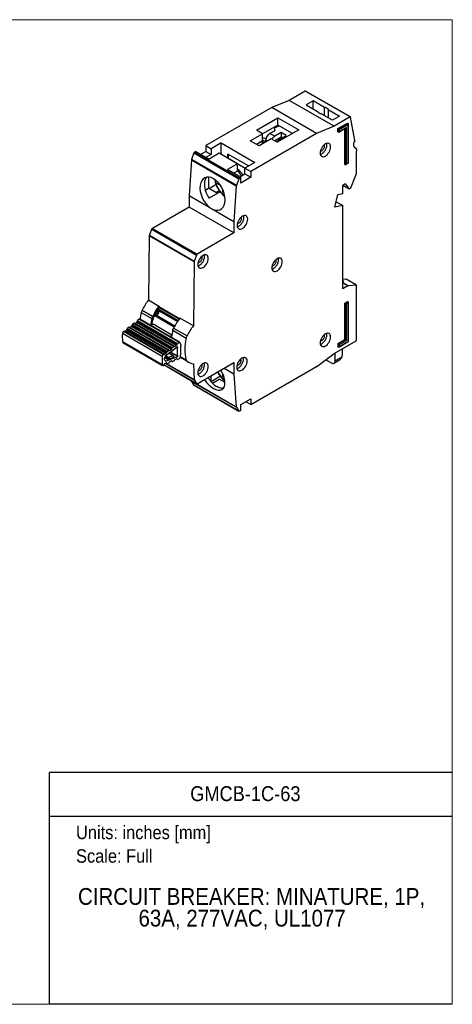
# Model space of a CAD drawing. Header units: inches. Extents: x 0 to 17, y 0 to 11.
# Tile 3 of 3: x 12.2 to 17, y 0 to 11. Entities that reach past the tile are written whole.
import ezdxf
from ezdxf.enums import TextEntityAlignment as Align

# ---------------------------------------------------------------- set-up
doc = ezdxf.new("R2010")
doc.units = ezdxf.units.IN
doc.header["$MEASUREMENT"] = 0
doc.linetypes.add('SLD-Solid', pattern=[0])
doc.layers.add('SLD-DEFPOINTS', color=7, linetype='Continuous')
doc.layers.add('TEXT', color=140, linetype='SLD-Solid', lineweight=25)
doc.styles.add('SLDTEXTSTYLE0', font='GOTHIC.TTF', dxfattribs={"width": 0.913})

# ---------------------------------------------------------------- blocks, each defined once
blk = doc.blocks.new('Block2')
at = {"color": 7, "linetype": 'SLD-Solid', "lineweight": 18}
for p, q in [((17, 11), (0, 11)), ((17, 0), (17, 11)), ((17, 0), (0, 0))]:
    blk.add_line(p, q, dxfattribs=at)
blk = doc.blocks.new('SW_NOTE_0')
at = {"layer": 'TEXT', "color": 0, "insert": (0, 0.192), "char_height": 0.15, "attachment_point": 1, "style": 'SLDTEXTSTYLE0'}
blk.add_mtext('Units: inches [mm]', dxfattribs=at)
blk = doc.blocks.new('SW_NOTE_0_1')
at = {"layer": 'TEXT', "color": 0, "insert": (0, 0.192), "char_height": 0.15, "attachment_point": 1, "style": 'SLDTEXTSTYLE0'}
blk.add_mtext('Scale: Full', dxfattribs=at)
blk = doc.blocks.new('Block1')
at = {"color": 140, "linetype": 'SLD-Solid', "lineweight": 18}
blk.add_line((17, 0), (17, 2.589), dxfattribs=at)
at = {"layer": 'TEXT'}
for p, q in [((17, 2.589), (12.5, 2.589)), ((12.5, 0), (12.5, 2.589)), ((12.5, 2.102), (17, 2.102)), ((17, 0), (12.5, 0))]:
    blk.add_line(p, q, dxfattribs=at)
for name, p in [('SW_NOTE_0', (12.795, 1.803)), ('SW_NOTE_0_1', (12.795, 1.54))]:
    blk.add_blockref(name, p, dxfattribs=at)
at = {"layer": 'TEXT', "color": 140, "style": 'SLDTEXTSTYLE0', "width": 0.913}
for tag, height, p in [('AUTOATTR0', 0.167, (14.071, 2.22)), ('AUTOATTR1_0', 0.188, (12.817, 1.055)), ('AUTOATTR1_1', 0.188, (13.493, 0.813))]:
    blk.add_attdef(tag, text='', height=height, dxfattribs=at).set_placement(p, align=Align.BOTTOM_LEFT)

msp = doc.modelspace()

# ---------------------------------------------------------------- linework, layer by layer
for p, q in [((15.357, 10.202), (15.178, 10.099)), ((15.858, 9.913), (15.357, 10.202)), ((15.862, 9.913), (15.361, 10.203)), ((14.983, 10.019), (14.245, 9.593)), ((15.178, 10.099), (14.983, 10.019)), ((15.484, 9.729), (14.983, 10.019)), ((15.679, 9.81), (15.178, 10.099)), ((15.445, 10.093), (15.367, 10.048)), ((15.367, 10.048), (15.493, 9.975)), ((15.571, 10.02), (15.445, 10.093)), ((15.445, 10.003), (15.445, 10.093)), ((15.571, 9.93), (15.571, 10.02)), ((14.811, 9.765), (15.05, 9.903)), ((15.05, 9.903), (15.284, 9.768)), ((15.05, 9.823), (15.05, 9.903)), ((15.662, 9.877), (15.536, 9.95)), ((15.614, 9.995), (15.74, 9.922)), ((15.614, 9.995), (15.614, 9.905)), ((15.74, 9.922), (15.662, 9.877)), ((15.858, 9.913), (15.679, 9.81)), ((15.91, 9.65), (15.864, 9.911)), ((15.05, 9.823), (14.879, 9.724)), ((15.014, 9.792), (15.064, 9.815)), ((15.02, 9.763), (15.014, 9.792)), ((15.014, 9.792), (15.014, 9.76)), ((15.214, 9.728), (15.05, 9.823)), ((15.679, 9.81), (15.484, 9.729)), ((15.721, 9.783), (15.829, 9.845)), ((15.726, 9.779), (15.835, 9.842)), ((15.738, 9.773), (15.835, 9.829)), ((15.816, 9.795), (15.738, 9.75)), ((15.816, 9.387), (15.816, 9.795)), ((15.829, 9.845), (15.835, 9.842)), ((15.835, 9.829), (15.835, 9.398)), ((15.837, 9.397), (15.837, 9.837)), ((14.742, 9.647), (14.879, 9.725)), ((15.484, 9.729), (14.747, 9.304)), ((14.879, 9.725), (14.811, 9.765)), ((14.879, 9.645), (14.879, 9.725)), ((14.957, 9.727), (15.02, 9.763)), ((15.016, 9.697), (14.957, 9.727)), ((15.089, 9.739), (15.016, 9.697)), ((15.016, 9.649), (15.089, 9.691)), ((15.284, 9.768), (15.044, 9.63)), ((15.071, 9.665), (15.145, 9.707)), ((15.145, 9.707), (15.089, 9.739)), ((15.089, 9.739), (15.089, 9.691)), ((15.089, 9.691), (15.103, 9.683)), ((15.721, 9.747), (15.721, 9.783)), ((15.721, 9.783), (15.726, 9.779)), ((15.726, 9.744), (15.721, 9.747)), ((15.726, 9.744), (15.726, 9.779)), ((15.732, 9.745), (15.81, 9.79)), ((15.738, 9.75), (15.738, 9.773)), ((15.799, 9.384), (15.799, 9.783)), ((15.804, 9.381), (15.804, 9.786)), ((14.245, 9.593), (14.304, 9.559)), ((14.245, 9.593), (14.245, 9.529)), ((14.415, 9.623), (14.304, 9.559)), ((14.415, 9.623), (14.792, 9.406)), ((14.415, 9.495), (14.415, 9.623)), ((14.84, 9.59), (14.742, 9.647)), ((14.879, 9.645), (14.812, 9.607)), ((14.851, 9.629), (14.812, 9.607)), ((14.976, 9.669), (14.84, 9.59)), ((14.868, 9.639), (14.879, 9.632)), ((14.885, 9.65), (14.879, 9.648)), ((14.879, 9.613), (14.879, 9.632)), ((14.885, 9.616), (14.885, 9.65)), ((14.915, 9.634), (14.885, 9.65)), ((14.915, 9.634), (14.915, 9.655)), ((14.934, 9.645), (14.915, 9.655)), ((15.044, 9.63), (14.976, 9.669)), ((15.016, 9.649), (15.014, 9.648)), ((15.016, 9.649), (15.042, 9.635)), ((15.087, 9.655), (15.071, 9.665)), ((15.924, 9.563), (15.909, 9.572)), ((15.909, 9.572), (15.923, 9.563)), ((14.112, 9.511), (14.086, 9.438)), ((14.112, 9.511), (14.613, 9.222)), ((14.134, 9.529), (14.12, 9.52)), ((14.621, 9.231), (14.12, 9.52)), ((14.134, 9.529), (14.283, 9.443)), ((14.19, 9.496), (14.245, 9.529)), ((14.245, 9.529), (14.304, 9.495)), ((14.304, 9.495), (14.248, 9.463)), ((14.394, 9.507), (14.283, 9.443)), ((14.304, 9.559), (14.304, 9.495)), ((14.598, 9.39), (14.394, 9.507)), ((14.721, 9.366), (14.493, 9.498)), ((14.493, 9.45), (14.493, 9.498)), ((15.925, 9.561), (15.929, 9.542)), ((15.93, 9.283), (15.93, 9.531)), ((14.085, 9.434), (14.059, 9.035)), ((14.085, 9.434), (14.586, 9.145)), ((14.587, 9.149), (14.086, 9.438)), ((14.598, 9.39), (14.486, 9.325)), ((14.494, 9.45), (14.493, 9.45)), ((14.494, 9.453), (14.494, 9.45)), ((14.494, 9.453), (14.684, 9.343)), ((14.598, 9.309), (14.598, 9.39)), ((14.792, 9.406), (14.681, 9.341)), ((14.721, 9.365), (14.721, 9.366)), ((15.799, 9.384), (15.804, 9.381)), ((15.81, 9.381), (15.837, 9.397)), ((15.835, 9.398), (15.816, 9.387)), ((14.275, 9.241), (14.275, 9.116)), ((14.635, 9.239), (14.486, 9.325)), ((14.598, 9.309), (14.556, 9.285)), ((14.625, 9.245), (14.681, 9.277)), ((14.681, 9.341), (14.747, 9.304)), ((14.681, 9.277), (14.681, 9.341)), ((14.681, 9.277), (14.747, 9.239)), ((14.747, 9.304), (14.747, 9.239)), ((15.865, 9.12), (15.929, 9.282)), ((14.36, 9.158), (14.282, 9.112)), ((14.359, 9.179), (14.348, 9.211)), ((14.359, 9.179), (14.405, 9.152)), ((14.586, 9.145), (14.56, 8.746)), ((14.613, 9.222), (14.587, 9.149)), ((14.621, 9.231), (14.635, 9.239)), ((14.635, 9.175), (14.635, 9.239)), ((14.747, 9.239), (14.635, 9.175)), ((15.804, 9.165), (15.777, 9.149)), ((15.777, 9.15), (15.848, 9.109)), ((15.777, 9.059), (15.777, 9.149)), ((15.778, 9.15), (15.847, 9.11)), ((15.804, 9.165), (15.847, 9.11)), ((14.059, 9.035), (14.29, 8.902)), ((14.059, 9.035), (14.059, 8.907)), ((14.239, 9.096), (14.275, 9.116)), ((14.357, 9.069), (14.275, 9.116)), ((14.406, 9.077), (14.283, 9.006)), ((14.357, 9.069), (14.395, 9.091)), ((14.431, 9.108), (14.431, 9.075)), ((14.431, 9.075), (14.44, 9.086)), ((14.448, 9.065), (14.431, 9.075)), ((15.687, 8.906), (15.721, 9.048)), ((15.721, 9.048), (15.777, 9.059)), ((15.86, 9.114), (15.852, 9.109)), ((15.777, 8.924), (15.687, 8.906)), ((15.702, 8.967), (15.777, 8.924)), ((15.777, 7.992), (15.777, 8.924)), ((14.059, 8.907), (13.648, 8.669)), ((14.56, 8.617), (14.059, 8.907)), ((14.329, 8.879), (14.56, 8.746)), ((14.56, 8.746), (14.56, 8.617)), ((13.614, 8.584), (13.605, 7.869)), ((14.115, 8.295), (13.614, 8.584)), ((13.615, 8.589), (13.641, 8.66)), ((14.116, 8.3), (13.615, 8.589)), ((13.641, 8.66), (14.142, 8.371)), ((13.648, 8.669), (14.149, 8.38)), ((14.56, 8.617), (14.149, 8.38)), ((14.142, 8.371), (14.116, 8.3)), ((14.115, 8.295), (14.106, 7.58)), ((15.814, 8.101), (15.777, 8.097)), ((15.777, 8.087), (15.788, 8.079)), ((15.777, 8.078), (15.788, 8.079)), ((15.777, 8.06), (15.836, 8.026)), ((15.834, 8.025), (15.777, 8.059)), ((15.928, 8.035), (15.814, 8.101)), ((15.929, 8.035), (15.815, 8.101)), ((15.928, 8.035), (15.836, 8.026)), ((15.93, 7.421), (15.93, 8.033)), ((15.834, 8.025), (15.777, 7.992)), ((13.605, 7.869), (13.722, 7.801)), ((15.799, 7.834), (15.829, 7.852)), ((15.799, 7.426), (15.799, 7.834)), ((15.799, 7.834), (15.804, 7.831)), ((15.804, 7.831), (15.835, 7.849)), ((15.804, 7.423), (15.804, 7.831)), ((15.816, 7.825), (15.835, 7.836)), ((15.816, 7.416), (15.816, 7.825)), ((15.829, 7.852), (15.835, 7.849)), ((15.835, 7.836), (15.835, 7.405)), ((15.837, 7.404), (15.837, 7.844)), ((13.524, 7.729), (13.641, 7.661)), ((13.535, 7.756), (13.651, 7.689)), ((13.687, 7.699), (13.674, 7.706)), ((13.898, 7.577), (13.674, 7.706)), ((13.7, 7.753), (13.712, 7.743)), ((13.703, 7.758), (13.929, 7.627)), ((13.711, 7.769), (13.937, 7.638)), ((13.722, 7.794), (13.722, 7.801)), ((13.722, 7.794), (13.952, 7.661)), ((13.722, 7.794), (13.952, 7.661)), ((13.722, 7.794), (13.722, 7.794)), ((13.722, 7.794), (13.722, 7.785)), ((13.948, 7.655), (13.722, 7.785)), ((13.441, 7.607), (13.426, 7.595)), ((13.426, 7.595), (13.871, 7.338)), ((13.441, 7.607), (13.887, 7.35)), ((13.892, 7.351), (13.446, 7.608)), ((13.456, 7.606), (13.472, 7.618)), ((13.902, 7.348), (13.456, 7.606)), ((13.918, 7.361), (13.472, 7.618)), ((13.476, 7.624), (13.479, 7.633)), ((13.922, 7.367), (13.476, 7.624)), ((13.479, 7.633), (13.924, 7.376)), ((13.501, 7.653), (13.483, 7.639)), ((13.483, 7.639), (13.929, 7.382)), ((13.501, 7.653), (13.946, 7.396)), ((13.953, 7.397), (13.508, 7.654)), ((13.629, 7.584), (13.658, 7.601)), ((13.658, 7.601), (13.866, 7.481)), ((13.891, 7.565), (13.668, 7.694)), ((13.899, 7.577), (13.687, 7.699)), ((14.106, 7.58), (13.956, 7.666)), ((13.758, 7.239), (13.313, 7.496)), ((13.326, 7.518), (13.324, 7.517)), ((13.77, 7.26), (13.324, 7.517)), ((13.772, 7.261), (13.326, 7.518)), ((13.776, 7.262), (13.331, 7.519)), ((13.341, 7.517), (13.357, 7.529)), ((13.341, 7.517), (13.786, 7.26)), ((13.357, 7.529), (13.802, 7.272)), ((13.361, 7.535), (13.364, 7.544)), ((13.361, 7.535), (13.806, 7.278)), ((13.364, 7.544), (13.809, 7.287)), ((13.384, 7.563), (13.368, 7.551)), ((13.813, 7.293), (13.368, 7.551)), ((13.829, 7.306), (13.384, 7.563)), ((13.834, 7.307), (13.389, 7.564)), ((13.398, 7.561), (13.414, 7.573)), ((13.844, 7.304), (13.398, 7.561)), ((13.86, 7.316), (13.414, 7.573)), ((13.419, 7.58), (13.421, 7.589)), ((13.864, 7.322), (13.419, 7.58)), ((13.421, 7.589), (13.867, 7.332)), ((14.025, 7.439), (13.875, 7.526)), ((13.885, 7.554), (14.036, 7.467)), ((13.314, 7.403), (13.759, 7.146)), ((13.318, 7.395), (13.763, 7.138)), ((13.846, 7.459), (13.864, 7.47)), ((13.924, 7.376), (13.922, 7.367)), ((13.929, 7.382), (13.946, 7.396)), ((13.955, 7.394), (13.965, 7.363)), ((15.68, 7.27), (15.924, 7.412)), ((15.721, 7.381), (15.799, 7.426)), ((15.721, 7.381), (15.721, 7.346)), ((15.721, 7.381), (15.726, 7.378)), ((15.726, 7.378), (15.804, 7.423)), ((15.726, 7.378), (15.726, 7.343)), ((15.732, 7.343), (15.837, 7.404)), ((15.738, 7.371), (15.816, 7.416)), ((15.835, 7.405), (15.738, 7.349)), ((15.738, 7.349), (15.738, 7.371)), ((15.799, 7.426), (15.804, 7.423)), ((13.77, 7.26), (13.772, 7.261)), ((13.781, 7.259), (13.777, 7.262)), ((13.802, 7.272), (13.786, 7.26)), ((13.794, 7.246), (13.929, 7.35)), ((13.809, 7.287), (13.806, 7.278)), ((13.813, 7.293), (13.829, 7.306)), ((13.832, 7.274), (13.88, 7.247)), ((13.839, 7.303), (13.834, 7.306)), ((13.883, 7.247), (13.834, 7.275)), ((13.836, 7.275), (13.885, 7.313)), ((13.86, 7.316), (13.844, 7.304)), ((13.931, 7.238), (13.849, 7.286)), ((13.867, 7.332), (13.864, 7.322)), ((13.871, 7.338), (13.887, 7.35)), ((13.887, 7.317), (13.887, 7.318)), ((13.897, 7.348), (13.892, 7.351)), ((13.918, 7.361), (13.902, 7.348)), ((13.958, 7.226), (13.966, 7.268)), ((15.485, 7.126), (15.679, 7.27)), ((15.679, 7.27), (15.68, 7.27)), ((15.69, 7.19), (15.689, 7.276)), ((15.726, 7.343), (15.721, 7.346)), ((15.773, 7.254), (15.772, 7.324)), ((13.778, 7.144), (13.783, 7.153)), ((13.817, 7.204), (13.786, 7.221)), ((13.788, 7.158), (13.804, 7.165)), ((13.791, 7.19), (13.794, 7.188)), ((13.793, 7.239), (13.825, 7.22)), ((13.83, 7.226), (13.794, 7.246)), ((13.794, 7.161), (14.116, 6.975)), ((13.931, 7.238), (13.795, 7.181)), ((13.797, 7.162), (14.115, 6.979)), ((13.8, 7.164), (13.812, 7.157)), ((13.811, 7.158), (13.801, 7.164)), ((13.808, 7.164), (13.805, 7.165)), ((13.808, 7.164), (13.811, 7.158)), ((13.831, 7.164), (13.815, 7.157)), ((13.825, 7.22), (13.817, 7.204)), ((13.88, 7.247), (13.83, 7.226)), ((13.888, 7.226), (13.835, 7.203)), ((13.835, 7.203), (13.839, 7.211)), ((13.836, 7.169), (13.84, 7.177)), ((13.839, 7.211), (13.885, 7.231)), ((13.846, 7.183), (13.862, 7.189)), ((13.858, 7.188), (13.87, 7.181)), ((13.869, 7.182), (13.859, 7.188)), ((13.863, 7.19), (13.866, 7.188)), ((13.866, 7.188), (13.869, 7.182)), ((13.889, 7.188), (13.873, 7.181)), ((13.885, 7.231), (13.888, 7.226)), ((13.892, 7.232), (13.887, 7.243)), ((13.894, 7.193), (13.899, 7.202)), ((13.904, 7.207), (13.92, 7.214)), ((13.916, 7.212), (13.928, 7.206)), ((13.927, 7.207), (13.917, 7.213)), ((13.921, 7.214), (13.924, 7.213)), ((13.924, 7.213), (13.927, 7.207)), ((13.931, 7.206), (13.949, 7.213)), ((13.958, 7.228), (14.054, 7.173)), ((14.036, 7.185), (13.959, 7.23)), ((13.96, 7.238), (14.025, 7.201)), ((14.107, 7.154), (14.115, 6.979)), ((14.149, 6.933), (14.56, 7.171)), ((14.56, 7.171), (14.56, 7.042)), ((15.586, 7.201), (15.649, 7.165)), ((15.678, 7.162), (15.74, 7.198)), ((15.69, 7.19), (15.767, 7.235)), ((15.767, 7.235), (15.773, 7.254)), ((13.773, 7.139), (13.771, 7.138)), ((13.778, 7.144), (14.143, 6.933)), ((14.142, 6.934), (13.778, 7.144)), ((14.432, 7.049), (14.432, 7.016)), ((14.449, 7.106), (14.56, 7.042)), ((14.56, 7.042), (14.586, 6.673)), ((14.747, 6.7), (15.484, 7.125)), ((14.085, 6.967), (14.085, 6.963)), ((14.586, 6.673), (14.085, 6.963)), ((14.086, 6.959), (14.587, 6.67)), ((14.086, 6.959), (14.112, 6.917)), ((14.116, 6.975), (14.142, 6.934)), ((14.272, 7.001), (14.304, 7.02)), ((14.304, 6.956), (14.304, 7.02)), ((14.408, 7.016), (14.304, 6.955)), ((14.319, 6.94), (14.394, 6.983)), ((14.46, 6.946), (14.394, 6.983)), ((14.432, 7.016), (14.441, 7.028)), ((14.449, 7.007), (14.432, 7.016)), ((14.613, 6.628), (14.112, 6.917)), ((14.114, 6.916), (14.616, 6.626)), ((14.635, 6.7), (14.747, 6.764)), ((14.747, 6.7), (14.691, 6.732)), ((14.747, 6.764), (14.747, 6.7)), ((14.587, 6.67), (14.613, 6.628)), ((14.635, 6.635), (14.621, 6.627)), ((14.635, 6.635), (14.635, 6.7))]:
    msp.add_line(p, q)
at = {"flags": 128}
for points in [[(15.64, 9.578), (15.639, 9.591), (15.636, 9.602), (15.63, 9.61), (15.623, 9.616), (15.614, 9.62), (15.604, 9.62), (15.593, 9.617), (15.582, 9.612), (15.57, 9.604), (15.559, 9.594), (15.549, 9.582), (15.54, 9.569), (15.533, 9.554), (15.528, 9.539), (15.524, 9.525), (15.523, 9.511), (15.524, 9.498), (15.528, 9.488), (15.533, 9.479), (15.54, 9.473), (15.549, 9.47), (15.559, 9.469), (15.57, 9.472), (15.582, 9.477), (15.593, 9.485), (15.604, 9.495), (15.614, 9.507), (15.623, 9.521), (15.63, 9.535), (15.636, 9.55), (15.639, 9.565), (15.64, 9.578)], [(15.923, 9.563), (15.915, 9.567), (15.908, 9.573), (15.903, 9.581), (15.9, 9.591), (15.899, 9.603), (15.9, 9.616), (15.904, 9.63), (15.909, 9.644)], [(14.252, 9.239), (14.248, 9.234), (14.239, 9.219), (14.234, 9.203), (14.23, 9.185), (14.229, 9.164), (14.23, 9.143), (14.233, 9.12), (14.239, 9.097), (14.247, 9.073), (14.257, 9.05), (14.269, 9.027), (14.283, 9.006)], [(14.713, 8.77), (14.712, 8.782), (14.709, 8.793), (14.703, 8.802), (14.696, 8.808), (14.687, 8.811), (14.677, 8.812), (14.666, 8.809), (14.655, 8.804), (14.643, 8.796), (14.632, 8.786), (14.622, 8.774), (14.613, 8.76), (14.606, 8.746), (14.601, 8.731), (14.597, 8.716), (14.596, 8.702), (14.597, 8.69), (14.601, 8.679), (14.606, 8.671), (14.613, 8.665), (14.622, 8.661), (14.632, 8.661), (14.643, 8.663), (14.655, 8.669), (14.666, 8.677), (14.677, 8.687), (14.687, 8.699), (14.696, 8.712), (14.703, 8.727), (14.709, 8.742), (14.712, 8.756), (14.713, 8.77)], [(14.273, 8.333), (14.272, 8.345), (14.269, 8.356), (14.263, 8.365), (14.256, 8.371), (14.247, 8.374), (14.237, 8.374), (14.226, 8.372), (14.215, 8.367), (14.203, 8.359), (14.192, 8.349), (14.182, 8.336), (14.173, 8.323), (14.166, 8.309), (14.161, 8.294), (14.157, 8.279), (14.156, 8.265), (14.157, 8.253), (14.161, 8.242), (14.166, 8.233), (14.173, 8.227), (14.182, 8.224), (14.192, 8.224), (14.203, 8.226), (14.215, 8.232), (14.226, 8.239), (14.237, 8.25), (14.247, 8.262), (14.256, 8.275), (14.263, 8.29), (14.269, 8.304), (14.272, 8.319), (14.273, 8.333)], [(15.1, 8.296), (15.099, 8.308), (15.096, 8.319), (15.09, 8.328), (15.083, 8.334), (15.074, 8.337), (15.064, 8.337), (15.053, 8.335), (15.042, 8.33), (15.03, 8.322), (15.019, 8.311), (15.009, 8.299), (15, 8.286), (14.993, 8.271), (14.988, 8.257), (14.984, 8.242), (14.983, 8.228), (14.984, 8.216), (14.988, 8.205), (14.993, 8.196), (15, 8.19), (15.009, 8.187), (15.019, 8.187), (15.03, 8.189), (15.042, 8.195), (15.053, 8.202), (15.064, 8.213), (15.074, 8.225), (15.083, 8.238), (15.09, 8.253), (15.096, 8.267), (15.099, 8.282), (15.1, 8.296)], [(13.687, 7.699), (13.693, 7.698), (13.7, 7.7), (13.707, 7.705), (13.714, 7.713), (13.719, 7.721), (13.722, 7.731), (13.722, 7.739), (13.72, 7.746), (13.718, 7.749)], [(15.64, 7.457), (15.639, 7.469), (15.636, 7.48), (15.63, 7.488), (15.623, 7.495), (15.614, 7.498), (15.604, 7.498), (15.593, 7.496), (15.582, 7.49), (15.57, 7.483), (15.559, 7.472), (15.549, 7.46), (15.54, 7.447), (15.533, 7.432), (15.528, 7.418), (15.524, 7.403), (15.523, 7.389), (15.524, 7.377), (15.528, 7.366), (15.533, 7.357), (15.54, 7.351), (15.549, 7.348), (15.559, 7.348), (15.57, 7.35), (15.582, 7.355), (15.593, 7.363), (15.604, 7.373), (15.614, 7.386), (15.623, 7.399), (15.63, 7.413), (15.636, 7.428), (15.639, 7.443), (15.64, 7.457)], [(13.955, 7.394), (13.955, 7.396), (13.954, 7.397), (13.953, 7.397), (13.952, 7.398), (13.95, 7.398), (13.949, 7.397), (13.948, 7.397), (13.946, 7.396)], [(13.794, 7.188), (13.79, 7.191), (13.787, 7.195), (13.785, 7.201), (13.784, 7.207), (13.785, 7.214), (13.786, 7.222), (13.789, 7.23), (13.793, 7.237)], [(14.273, 7.124), (14.272, 7.137), (14.269, 7.147), (14.263, 7.156), (14.256, 7.162), (14.247, 7.165), (14.237, 7.166), (14.226, 7.163), (14.215, 7.158), (14.203, 7.15), (14.192, 7.14), (14.182, 7.128), (14.173, 7.114), (14.166, 7.1), (14.161, 7.085), (14.157, 7.07), (14.156, 7.057), (14.157, 7.044), (14.161, 7.033), (14.166, 7.025), (14.173, 7.019), (14.182, 7.015), (14.192, 7.015), (14.203, 7.018), (14.215, 7.023), (14.226, 7.031), (14.237, 7.041), (14.247, 7.053), (14.256, 7.066), (14.263, 7.081), (14.269, 7.096), (14.272, 7.11), (14.273, 7.124)], [(14.708, 7.185), (14.706, 7.198), (14.703, 7.208), (14.698, 7.217), (14.69, 7.223), (14.682, 7.226), (14.671, 7.227), (14.661, 7.224), (14.649, 7.219), (14.638, 7.211), (14.627, 7.201), (14.617, 7.189), (14.608, 7.175), (14.601, 7.161), (14.595, 7.146), (14.592, 7.131), (14.591, 7.118), (14.592, 7.105), (14.595, 7.094), (14.601, 7.086), (14.608, 7.08), (14.617, 7.076), (14.627, 7.076), (14.638, 7.079), (14.649, 7.084), (14.661, 7.092), (14.671, 7.102), (14.682, 7.114), (14.69, 7.127), (14.698, 7.142), (14.703, 7.157), (14.706, 7.171), (14.708, 7.185)], [(15.649, 7.165), (15.657, 7.161), (15.665, 7.159), (15.672, 7.16), (15.678, 7.162), (15.684, 7.167), (15.687, 7.173), (15.69, 7.181), (15.69, 7.19)]]:
    msp.add_lwpolyline(points, dxfattribs=at)
for centre, radius, start, end in [((15.359, 10.199), 0.00396, 65.6837, 125.6267), ((15.567, 9.963), 0.0576, 34.4021, 85.6032), ((15.541, 10.008), 0.0576, 214.4021, 265.6032), ((14.868, 9.607), 0.0278, 66.2522, 125.529), ((14.129, 9.505), 0.0182, 122.7091, 160.9913), ((14.573, 9.451), 0.0794, 149.1453, 178.054), ((14.101, 9.433), 0.0158, 159.614, 175.6384), ((14.528, 9.199), 0.147, 26.4621, 61.7186), ((14.377, 9.11), 0.305, 28.5674, 43.7682), ((14.636, 9.259), 0.294, 188.8768, 232.4954), ((14.546, 9.208), 0.19, 188.8349, 240.7238), ((14.401, 9.05), 0.185, 232.9671, 247.0383), ((14.214, 7.407), 0.764, 142.8405, 152.8214), ((14.098, 7.588), 0.591, 166.21, 173.712), ((13.646, 7.699), 0.125, 152.6016, 166.0841), ((14.091, 7.504), 0.464, 142.6534, 169.5981), ((14.331, 7.34), 0.764, 142.8405, 152.8214), ((13.997, 7.559), 0.339, 147.1006, 155.5817), ((13.434, 7.585), 0.0128, 128.9435, 163.0947), ((13.445, 7.604), 0.00446, 67.935, 135.4728), ((13.452, 7.61), 0.00616, 278.9894, 309.7401), ((13.464, 7.628), 0.0128, 308.9463, 343.4668), ((13.491, 7.629), 0.0128, 128.9463, 163.4668), ((13.505, 7.648), 0.00663, 67.6465, 135.7613), ((14.215, 7.52), 0.591, 166.21, 173.712), ((13.763, 7.631), 0.125, 152.6016, 166.0841), ((13.873, 7.457), 0.561, 176.0334, 185.5519), ((13.344, 7.493), 0.0312, 128.608, 174.2541), ((13.329, 7.515), 0.00445, 67.9202, 135.4876), ((13.337, 7.522), 0.00619, 279.3438, 309.7684), ((13.349, 7.539), 0.0128, 308.9866, 343.4038), ((13.376, 7.541), 0.0128, 128.9459, 163.4066), ((13.387, 7.56), 0.00445, 67.8448, 135.563), ((13.394, 7.566), 0.00631, 281.0605, 309.9203), ((13.406, 7.583), 0.0128, 309.1936, 343.0776), ((14.715, 7.118), 0.764, 142.8405, 152.8214), ((13.323, 7.403), 0.00875, 180.343, 237.0564), ((13.937, 7.372), 0.0128, 128.9463, 163.4668), ((14.449, 7.32), 0.44, 164.2502, 195.7498), ((13.775, 7.258), 0.00432, 62.77, 136.0973), ((13.794, 7.282), 0.0128, 308.9866, 343.4038), ((13.821, 7.283), 0.0128, 128.9459, 163.4066), ((13.832, 7.303), 0.0043, 61.9265, 136.2649), ((13.841, 7.307), 0.00432, 242.0596, 316.6399), ((13.852, 7.326), 0.0128, 309.1936, 343.0776), ((13.879, 7.328), 0.0128, 128.9435, 163.0947), ((13.89, 7.347), 0.00433, 62.9341, 136.0647), ((13.899, 7.351), 0.00433, 242.9341, 316.0647), ((13.909, 7.371), 0.0128, 308.9463, 343.4668), ((14.266, 7.299), 0.341, 171.3241, 190.2611), ((14.256, 7.319), 0.294, 171.4219, 190.1633), ((14.318, 7.2), 0.561, 176.0334, 185.5519), ((13.789, 7.236), 0.0312, 128.608, 174.2541), ((13.783, 7.263), 0.00433, 242.7913, 316.1582), ((13.793, 7.148), 0.011, 116.5895, 155.0701), ((14.358, 7.219), 0.565, 177.2826, 178.1363), ((14.259, 7.218), 0.466, 183.5946, 184.5649), ((13.805, 7.162), 0.00313, 28.4881, 120.1491), ((13.814, 7.16), 0.00313, 208.5063, 300.2389), ((13.835, 7.216), 0.011, 116.639, 155.0626), ((13.826, 7.173), 0.011, 296.676, 335.3694), ((13.85, 7.173), 0.011, 116.3714, 155.4158), ((13.863, 7.187), 0.00312, 29.3284, 119.6483), ((13.872, 7.184), 0.00313, 209.4399, 300.2001), ((13.881, 7.243), 0.00351, 63.2965, 117.4115), ((13.881, 7.244), 0.00291, 25.7472, 59.2584), ((13.884, 7.198), 0.011, 296.6318, 335.0027), ((13.909, 7.197), 0.011, 116.6318, 155.0027), ((13.921, 7.211), 0.00313, 28.3263, 120.246), ((13.93, 7.208), 0.00313, 208.3263, 300.246), ((13.94, 7.229), 0.0178, 297.7936, 349.0004), ((14.13, 7.305), 0.152, 231.7861, 261.294), ((13.768, 7.145), 0.00807, 178.6936, 299.0046), ((13.768, 7.149), 0.011, 296.639, 335.0626), ((14.631, 7.195), 0.286, 207.0615, 232.7111), ((14.541, 7.142), 0.179, 205.0157, 241.3644), ((14.092, 6.963), 0.007, 182.5491, 210.1969), ((14.518, 7.141), 0.283, 209.0651, 238.0848), ((14.116, 6.919), 0.00419, 211.0301, 239.7106)]:
    msp.add_arc(centre, radius, start, end)
for centre, major_axis, ratio, start_param, end_param in [((14.957, 9.679), (0.0296, 0.0511), 0.577381, 0.786535, 2.357331), ((15.016, 9.649), (0.0296, 0.0511), 0.577381, 0.786535, 1.603441), ((14.885, 9.65), (0.0589, -0.0086), 0.454148, 1.059664, 1.73917), ((15.071, 9.616), (0.0296, 0.0511), 0.577381, 0.786535, 1.603441), ((14.32, 9.056), (-0.086, 0.178), 0.620658, 2.543679, 8.543784), ((13.826, 7.208), (0.0128, 0), 0.493949, 3.850278, 5.421079), ((13.88, 7.23), (0.0128, 0), 0.493863, 5.420159, 6.528631), ((15.725, 7.257), (0.0079, 0.0647), 0.71152, 3.632996, 4.442025), ((14.32, 7.034), (-0.109, 0.164), 0.530502, 1.544144, 4.672007)]:
    msp.add_ellipse(centre, major_axis=major_axis, ratio=ratio, start_param=start_param, end_param=end_param)
for points, knots in [([(15.858, 9.913), (15.859, 9.914), (15.861, 9.914), (15.863, 9.913), (15.863, 9.912), (15.864, 9.911)], [0, 0, 0, 0, 0.5, 0.5, 1, 1, 1, 1]), ([(15.81, 9.79), (15.81, 9.79), (15.811, 9.79), (15.813, 9.792), (15.815, 9.794), (15.816, 9.795)], [0, 0, 0, 0, 0.1046777, 0.4688058, 1, 1, 1, 1]), ([(15.835, 9.842), (15.835, 9.842), (15.836, 9.841), (15.837, 9.84), (15.837, 9.839), (15.837, 9.838), (15.837, 9.836), (15.837, 9.833), (15.836, 9.83), (15.835, 9.829)], [0, 0, 0, 0, 0.087119, 0.179304, 0.278688, 0.386977, 0.505495, 0.70661, 1, 1, 1, 1]), ([(15.726, 9.779), (15.727, 9.779), (15.727, 9.779), (15.729, 9.778), (15.73, 9.777), (15.731, 9.776), (15.733, 9.775), (15.735, 9.774), (15.737, 9.773), (15.738, 9.773)], [0, 0, 0, 0, 0.087119, 0.179304, 0.278688, 0.386977, 0.505495, 0.70661, 1, 1, 1, 1]), ([(15.738, 9.75), (15.737, 9.75), (15.736, 9.748), (15.735, 9.747), (15.734, 9.746), (15.732, 9.745), (15.731, 9.744), (15.728, 9.743), (15.727, 9.744), (15.726, 9.744)], [0, 0, 0, 0, 0.15876, 0.294272, 0.406599, 0.495867, 0.687248, 0.852642, 1, 1, 1, 1]), ([(15.54, 9.501), (15.544, 9.504), (15.551, 9.509), (15.562, 9.519), (15.573, 9.531), (15.582, 9.545), (15.589, 9.559), (15.594, 9.574), (15.598, 9.589), (15.599, 9.603), (15.598, 9.612), (15.597, 9.617), (15.597, 9.617)], [0, 0, 0, 0, 0.108535, 0.217069, 0.325604, 0.434139, 0.542674, 0.651208, 0.759743, 0.868278, 0.976813, 1, 1, 1, 1]), ([(15.565, 9.599), (15.566, 9.598), (15.569, 9.596), (15.57, 9.586), (15.568, 9.572), (15.561, 9.557), (15.551, 9.543), (15.544, 9.538), (15.54, 9.535)], [0, 0, 0, 0, 0.046272, 0.237018, 0.427763, 0.618509, 0.809254, 1, 1, 1, 1]), ([(15.526, 9.495), (15.527, 9.496), (15.531, 9.496), (15.536, 9.499), (15.54, 9.501)], [0, 0, 0, 0, 0.177221, 1, 1, 1, 1]), ([(15.54, 9.535), (15.536, 9.533), (15.531, 9.53), (15.527, 9.531), (15.527, 9.532)], [0, 0, 0, 0, 0.807223, 1, 1, 1, 1]), ([(15.804, 9.381), (15.805, 9.381), (15.805, 9.38), (15.807, 9.38), (15.808, 9.38), (15.809, 9.381), (15.811, 9.382), (15.813, 9.384), (15.815, 9.386), (15.816, 9.387)], [0, 0, 0, 0, 0.087119, 0.179304, 0.278688, 0.386977, 0.505495, 0.70661, 1, 1, 1, 1]), ([(15.837, 9.397), (15.837, 9.397), (15.837, 9.397), (15.837, 9.397), (15.836, 9.398), (15.835, 9.398)], [0, 0, 0, 0, 0.1048962, 0.4689354, 1, 1, 1, 1]), ([(14.613, 9.222), (14.614, 9.224), (14.615, 9.225), (14.618, 9.229), (14.619, 9.23), (14.621, 9.231)], [0, 0, 0, 0, 0.5, 0.5, 1, 1, 1, 1]), ([(14.613, 8.693), (14.617, 8.695), (14.624, 8.7), (14.635, 8.711), (14.646, 8.723), (14.655, 8.736), (14.662, 8.751), (14.667, 8.766), (14.671, 8.78), (14.672, 8.794), (14.671, 8.804), (14.67, 8.808), (14.67, 8.809)], [0, 0, 0, 0, 0.108535, 0.217069, 0.325604, 0.434139, 0.542674, 0.651208, 0.759743, 0.868278, 0.976813, 1, 1, 1, 1]), ([(14.613, 8.727), (14.609, 8.725), (14.604, 8.722), (14.6, 8.723), (14.599, 8.723)], [0, 0, 0, 0, 0.807223, 1, 1, 1, 1]), ([(14.599, 8.687), (14.6, 8.687), (14.604, 8.688), (14.609, 8.691), (14.613, 8.693)], [0, 0, 0, 0, 0.177221, 1, 1, 1, 1]), ([(14.638, 8.791), (14.639, 8.79), (14.642, 8.787), (14.643, 8.777), (14.641, 8.763), (14.634, 8.748), (14.624, 8.735), (14.617, 8.729), (14.613, 8.727)], [0, 0, 0, 0, 0.046272, 0.237018, 0.427763, 0.618509, 0.809254, 1, 1, 1, 1]), ([(13.614, 8.584), (13.614, 8.584), (13.614, 8.585), (13.614, 8.587), (13.614, 8.588), (13.615, 8.589)], [0, 0, 0, 0, 0.334792, 0.665208, 1, 1, 1, 1]), ([(13.641, 8.66), (13.641, 8.661), (13.641, 8.662), (13.643, 8.664), (13.644, 8.666), (13.646, 8.668), (13.647, 8.669), (13.648, 8.669)], [0, 0, 0, 0, 0.167031, 0.331996, 0.500362, 0.749433, 1, 1, 1, 1]), ([(14.142, 8.371), (14.143, 8.373), (14.144, 8.375), (14.146, 8.378), (14.148, 8.379), (14.149, 8.38)], [0, 0, 0, 0, 0.5, 0.5, 1, 1, 1, 1]), ([(14.173, 8.256), (14.177, 8.258), (14.185, 8.263), (14.196, 8.273), (14.206, 8.286), (14.215, 8.299), (14.222, 8.314), (14.227, 8.329), (14.231, 8.343), (14.232, 8.357), (14.231, 8.367), (14.23, 8.371), (14.23, 8.372)], [0, 0, 0, 0, 0.108535, 0.217069, 0.325604, 0.434139, 0.542674, 0.651208, 0.759743, 0.868278, 0.976813, 1, 1, 1, 1]), ([(14.159, 8.25), (14.16, 8.25), (14.165, 8.251), (14.169, 8.254), (14.173, 8.256)], [0, 0, 0, 0, 0.177221, 1, 1, 1, 1]), ([(14.173, 8.289), (14.169, 8.287), (14.164, 8.285), (14.16, 8.286), (14.16, 8.286)], [0, 0, 0, 0, 0.807223, 1, 1, 1, 1]), ([(14.199, 8.353), (14.199, 8.353), (14.202, 8.35), (14.203, 8.34), (14.201, 8.326), (14.194, 8.311), (14.185, 8.298), (14.177, 8.292), (14.173, 8.289)], [0, 0, 0, 0, 0.046272, 0.237018, 0.427763, 0.618509, 0.809254, 1, 1, 1, 1]), ([(15, 8.252), (14.996, 8.25), (14.991, 8.248), (14.987, 8.249), (14.986, 8.249)], [0, 0, 0, 0, 0.807223, 1, 1, 1, 1]), ([(15, 8.219), (15.004, 8.221), (15.011, 8.226), (15.022, 8.236), (15.033, 8.248), (15.041, 8.262), (15.049, 8.277), (15.054, 8.291), (15.058, 8.306), (15.059, 8.32), (15.058, 8.33), (15.057, 8.334), (15.057, 8.335)], [0, 0, 0, 0, 0.108535, 0.217069, 0.325604, 0.434139, 0.542674, 0.651208, 0.759743, 0.868278, 0.976813, 1, 1, 1, 1]), ([(15.025, 8.316), (15.026, 8.316), (15.029, 8.313), (15.03, 8.303), (15.028, 8.289), (15.021, 8.274), (15.011, 8.261), (15.004, 8.255), (15, 8.252)], [0, 0, 0, 0, 0.046272, 0.237018, 0.427763, 0.618509, 0.809254, 1, 1, 1, 1]), ([(14.986, 8.213), (14.987, 8.213), (14.991, 8.214), (14.996, 8.216), (15, 8.219)], [0, 0, 0, 0, 0.177221, 1, 1, 1, 1]), ([(15.804, 7.831), (15.805, 7.831), (15.805, 7.831), (15.807, 7.83), (15.808, 7.829), (15.809, 7.828), (15.811, 7.827), (15.813, 7.826), (15.815, 7.825), (15.816, 7.825)], [0, 0, 0, 0, 0.087119, 0.179304, 0.278688, 0.386977, 0.505495, 0.70661, 1, 1, 1, 1]), ([(15.835, 7.849), (15.835, 7.849), (15.836, 7.848), (15.837, 7.847), (15.837, 7.846), (15.837, 7.845), (15.837, 7.843), (15.837, 7.84), (15.836, 7.837), (15.835, 7.836)], [0, 0, 0, 0, 0.087119, 0.179304, 0.278688, 0.386977, 0.505495, 0.70661, 1, 1, 1, 1]), ([(13.875, 7.526), (13.87, 7.504), (13.864, 7.478), (13.862, 7.453), (13.862, 7.45)], [0, 0, 0, 0, 0.858876, 1, 1, 1, 1]), ([(13.875, 7.526), (13.875, 7.528), (13.876, 7.531), (13.878, 7.536), (13.879, 7.54), (13.881, 7.545), (13.883, 7.549), (13.885, 7.552), (13.885, 7.554)], [0, 0, 0, 0, 0.167829, 0.334265, 0.5, 0.665735, 0.832171, 1, 1, 1, 1]), ([(15.54, 7.38), (15.544, 7.382), (15.551, 7.387), (15.562, 7.397), (15.573, 7.409), (15.582, 7.423), (15.589, 7.438), (15.594, 7.452), (15.598, 7.467), (15.599, 7.481), (15.598, 7.491), (15.597, 7.495), (15.597, 7.496)], [0, 0, 0, 0, 0.108535, 0.217069, 0.325604, 0.434139, 0.542674, 0.651208, 0.759743, 0.868278, 0.976813, 1, 1, 1, 1]), ([(15.526, 7.374), (15.527, 7.374), (15.531, 7.375), (15.536, 7.377), (15.54, 7.38)], [0, 0, 0, 0, 0.177221, 1, 1, 1, 1]), ([(15.54, 7.413), (15.536, 7.411), (15.531, 7.409), (15.527, 7.41), (15.527, 7.41)], [0, 0, 0, 0, 0.807223, 1, 1, 1, 1]), ([(15.565, 7.477), (15.566, 7.477), (15.569, 7.474), (15.57, 7.464), (15.568, 7.45), (15.561, 7.435), (15.551, 7.421), (15.544, 7.416), (15.54, 7.413)], [0, 0, 0, 0, 0.046272, 0.237018, 0.427763, 0.618509, 0.809254, 1, 1, 1, 1]), ([(15.726, 7.378), (15.727, 7.378), (15.727, 7.377), (15.729, 7.377), (15.73, 7.376), (15.731, 7.375), (15.733, 7.374), (15.735, 7.373), (15.737, 7.372), (15.738, 7.371)], [0, 0, 0, 0, 0.087119, 0.179304, 0.278688, 0.386977, 0.505495, 0.70661, 1, 1, 1, 1]), ([(15.804, 7.423), (15.805, 7.423), (15.805, 7.422), (15.807, 7.422), (15.808, 7.421), (15.809, 7.42), (15.811, 7.419), (15.813, 7.418), (15.815, 7.417), (15.816, 7.416)], [0, 0, 0, 0, 0.087119, 0.179304, 0.278688, 0.386977, 0.505495, 0.70661, 1, 1, 1, 1]), ([(15.837, 7.404), (15.837, 7.404), (15.837, 7.404), (15.837, 7.404), (15.836, 7.405), (15.835, 7.405)], [0, 0, 0, 0, 0.104896, 0.468935, 1, 1, 1, 1]), ([(15.924, 7.412), (15.924, 7.412), (15.925, 7.412), (15.926, 7.413), (15.927, 7.414), (15.928, 7.416), (15.929, 7.417), (15.929, 7.419), (15.93, 7.42), (15.93, 7.421), (15.93, 7.421)], [0, 0, 0, 0, 0.124554, 0.250005, 0.375004, 0.500003, 0.625002, 0.750002, 0.875001, 1, 1, 1, 1]), ([(13.83, 7.273), (13.83, 7.273), (13.83, 7.273), (13.832, 7.274), (13.834, 7.274), (13.836, 7.276), (13.836, 7.276), (13.837, 7.277)], [0, 0, 0, 0, 0.026455, 0.324278, 0.618601, 0.907572, 1, 1, 1, 1]), ([(13.831, 7.274), (13.831, 7.274), (13.832, 7.275), (13.834, 7.276), (13.837, 7.278), (13.837, 7.28), (13.838, 7.281)], [0, 0, 0, 0, 0.1103311, 0.4874679, 0.7269815, 1, 1, 1, 1]), ([(13.836, 7.276), (13.836, 7.276), (13.837, 7.277), (13.838, 7.279), (13.838, 7.28), (13.838, 7.281)], [0, 0, 0, 0, 0.36411, 0.661287, 1, 1, 1, 1]), ([(13.884, 7.313), (13.885, 7.313), (13.886, 7.314), (13.886, 7.315), (13.887, 7.316), (13.887, 7.317)], [0, 0, 0, 0, 0.410449, 0.834007, 1, 1, 1, 1]), ([(13.884, 7.316), (13.884, 7.316), (13.885, 7.315), (13.885, 7.313), (13.884, 7.313), (13.884, 7.313)], [0, 0, 0, 0, 0.338753, 0.635936, 1, 1, 1, 1]), ([(15.738, 7.349), (15.737, 7.348), (15.736, 7.347), (15.735, 7.346), (15.734, 7.344), (15.732, 7.343), (15.731, 7.342), (15.728, 7.342), (15.727, 7.342), (15.726, 7.343)], [0, 0, 0, 0, 0.15876, 0.294272, 0.406599, 0.495867, 0.687248, 0.852642, 1, 1, 1, 1]), ([(13.839, 7.211), (13.839, 7.212), (13.838, 7.212), (13.837, 7.213), (13.836, 7.214), (13.835, 7.214), (13.833, 7.215), (13.832, 7.216), (13.828, 7.218), (13.826, 7.22), (13.825, 7.22)], [0, 0, 0, 0, 0.105798, 0.203102, 0.291913, 0.372232, 0.444061, 0.507408, 0.760823, 1, 1, 1, 1]), ([(13.83, 7.226), (13.831, 7.225), (13.832, 7.225), (13.833, 7.223), (13.835, 7.221), (13.836, 7.219), (13.838, 7.216), (13.839, 7.213), (13.839, 7.211)], [0, 0, 0, 0, 0.118485, 0.240445, 0.366016, 0.495321, 0.710028, 1, 1, 1, 1]), ([(13.885, 7.231), (13.885, 7.232), (13.886, 7.233), (13.886, 7.234), (13.886, 7.236), (13.885, 7.238), (13.885, 7.239), (13.884, 7.241), (13.883, 7.244), (13.881, 7.246), (13.88, 7.247)], [0, 0, 0, 0, 0.1057914, 0.2030902, 0.2918963, 0.372211, 0.4440378, 0.5073831, 0.7608085, 1, 1, 1, 1]), ([(13.887, 7.242), (13.886, 7.243), (13.885, 7.245), (13.883, 7.246), (13.882, 7.247)], [0, 0, 0, 0, 0.48009, 1, 1, 1, 1]), ([(13.887, 7.242), (13.887, 7.242), (13.888, 7.241), (13.888, 7.239), (13.888, 7.236), (13.887, 7.233), (13.886, 7.232), (13.885, 7.231)], [0, 0, 0, 0, 0.117652, 0.297111, 0.595074, 0.784302, 1, 1, 1, 1]), ([(14.173, 7.047), (14.177, 7.049), (14.185, 7.054), (14.196, 7.065), (14.206, 7.077), (14.215, 7.09), (14.222, 7.105), (14.227, 7.12), (14.231, 7.135), (14.232, 7.148), (14.231, 7.158), (14.23, 7.162), (14.23, 7.163)], [0, 0, 0, 0, 0.108535, 0.217069, 0.325604, 0.434139, 0.542674, 0.651208, 0.759743, 0.868278, 0.976813, 1, 1, 1, 1]), ([(14.607, 7.108), (14.611, 7.11), (14.619, 7.115), (14.63, 7.126), (14.64, 7.138), (14.649, 7.151), (14.656, 7.166), (14.662, 7.181), (14.665, 7.196), (14.666, 7.209), (14.666, 7.219), (14.664, 7.223), (14.664, 7.224)], [0, 0, 0, 0, 0.108535, 0.217069, 0.325604, 0.434139, 0.542674, 0.651208, 0.759743, 0.868278, 0.976813, 1, 1, 1, 1]), ([(14.633, 7.206), (14.633, 7.205), (14.636, 7.202), (14.637, 7.193), (14.635, 7.178), (14.629, 7.163), (14.619, 7.15), (14.611, 7.144), (14.607, 7.142)], [0, 0, 0, 0, 0.046272, 0.237018, 0.427763, 0.618509, 0.809254, 1, 1, 1, 1]), ([(14.159, 7.041), (14.16, 7.041), (14.165, 7.042), (14.169, 7.045), (14.173, 7.047)], [0, 0, 0, 0, 0.177221, 1, 1, 1, 1]), ([(14.173, 7.081), (14.169, 7.079), (14.164, 7.076), (14.16, 7.077), (14.16, 7.077)], [0, 0, 0, 0, 0.807223, 1, 1, 1, 1]), ([(14.199, 7.145), (14.199, 7.144), (14.202, 7.141), (14.203, 7.132), (14.201, 7.117), (14.194, 7.102), (14.185, 7.089), (14.177, 7.083), (14.173, 7.081)], [0, 0, 0, 0, 0.046272, 0.237018, 0.427763, 0.618509, 0.809254, 1, 1, 1, 1]), ([(14.607, 7.142), (14.603, 7.14), (14.598, 7.137), (14.595, 7.138), (14.594, 7.138)], [0, 0, 0, 0, 0.807223, 1, 1, 1, 1]), ([(14.594, 7.102), (14.594, 7.102), (14.599, 7.103), (14.603, 7.106), (14.607, 7.108)], [0, 0, 0, 0, 0.177221, 1, 1, 1, 1]), ([(14.149, 6.933), (14.148, 6.933), (14.146, 6.932), (14.144, 6.933), (14.143, 6.933), (14.142, 6.934)], [0, 0, 0, 0, 0.5, 0.5, 1, 1, 1, 1]), ([(14.442, 6.883), (14.438, 6.882), (14.429, 6.881), (14.411, 6.883), (14.39, 6.889), (14.375, 6.897), (14.368, 6.901)], [0, 0, 0, 0, 0.166381, 0.444254, 0.722127, 1, 1, 1, 1]), ([(14.621, 6.627), (14.619, 6.626), (14.618, 6.626), (14.615, 6.626), (14.614, 6.627), (14.613, 6.628)], [0, 0, 0, 0, 0.5, 0.5, 1, 1, 1, 1])]:
    msp.add_open_spline(points, degree=3, knots=knots)
for points in [[(15.91, 9.65), (15.91, 9.648), (15.91, 9.646), (15.909, 9.644)], [(15.923, 9.563), (15.924, 9.563), (15.925, 9.562), (15.925, 9.561)], [(15.929, 9.542), (15.929, 9.538), (15.93, 9.535), (15.93, 9.531)], [(15.93, 9.283), (15.93, 9.283), (15.93, 9.282), (15.929, 9.282)], [(14.586, 9.145), (14.586, 9.146), (14.587, 9.148), (14.587, 9.149)], [(15.852, 9.109), (15.85, 9.108), (15.848, 9.108), (15.847, 9.11)], [(15.865, 9.12), (15.864, 9.117), (15.862, 9.115), (15.86, 9.114)], [(14.115, 8.295), (14.115, 8.296), (14.115, 8.298), (14.116, 8.3)], [(15.928, 8.035), (15.929, 8.035), (15.93, 8.034), (15.93, 8.033)], [(15.834, 8.025), (15.835, 8.026), (15.835, 8.026), (15.836, 8.026)], [(13.956, 7.666), (13.93, 7.631), (13.906, 7.593), (13.885, 7.554)], [(14.025, 7.439), (14.027, 7.449), (14.031, 7.458), (14.036, 7.467)], [(14.036, 7.185), (14.031, 7.189), (14.027, 7.194), (14.025, 7.201)], [(15.485, 7.126), (15.484, 7.126), (15.484, 7.125), (15.484, 7.125)], [(14.116, 6.975), (14.115, 6.976), (14.115, 6.977), (14.115, 6.979)], [(14.587, 6.67), (14.587, 6.671), (14.586, 6.672), (14.586, 6.673)]]:
    msp.add_open_spline(points, degree=3)

# ---------------------------------------------------------------- block references
at = {"layer": 'SLD-DEFPOINTS'}
msp.add_blockref('Block2', (0, 0), dxfattribs=at)
ref = msp.add_blockref('Block1', (0, 0), dxfattribs=at)
ref.add_attrib('AUTOATTR0', 'GMCB-1C-63', dxfattribs={"layer": 'TEXT', "height": 0.1667, "style": 'SLDTEXTSTYLE0', "width": 0.913}).set_placement((14.071, 2.22), align=Align.BOTTOM_LEFT)
ref.add_attrib('AUTOATTR1_0', 'CIRCUIT BREAKER: MINATURE, 1P, ', dxfattribs={"layer": 'TEXT', "height": 0.1875, "style": 'SLDTEXTSTYLE0', "width": 0.913}).set_placement((12.817, 1.055), align=Align.BOTTOM_LEFT)
ref.add_attrib('AUTOATTR1_1', '63A, 277VAC, UL1077', dxfattribs={"layer": 'TEXT', "height": 0.1875, "style": 'SLDTEXTSTYLE0', "width": 0.913}).set_placement((13.493, 0.813), align=Align.BOTTOM_LEFT)

doc.saveas('drawing.dxf')
